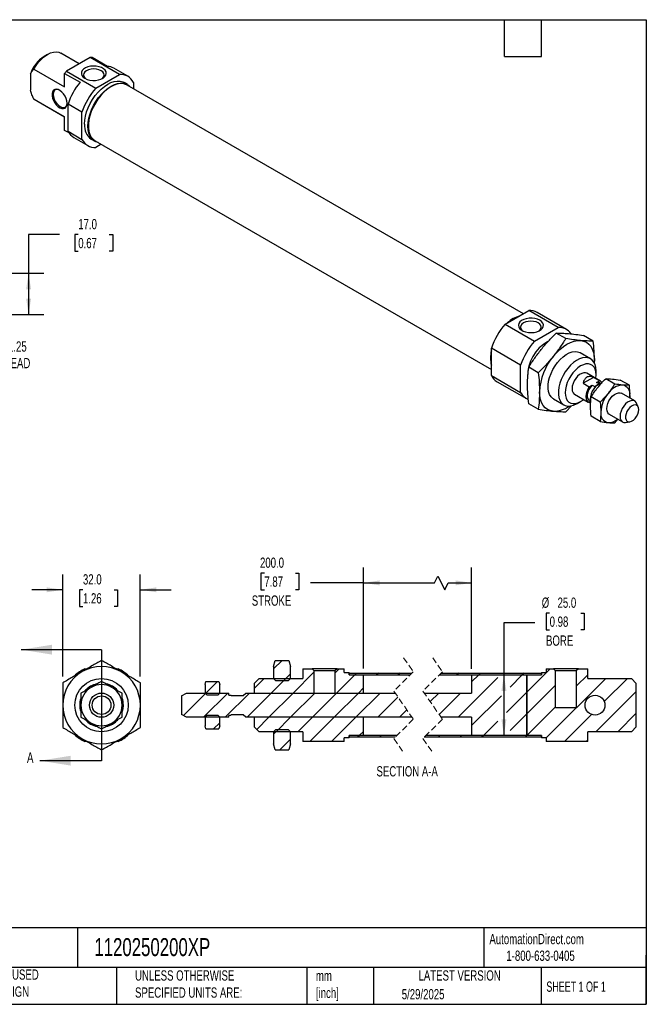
# Model space of a CAD drawing. Header units: millimetres. Extents: x 13 to 546, y 13 to 419.
# Tile 2 of 2: x 288 to 546, y 13 to 419. Entities that reach past the tile are written whole.
import ezdxf

# ---------------------------------------------------------------- set-up
doc = ezdxf.new("R2010")
doc.units = ezdxf.units.MM
doc.header["$LTSCALE"] = 2
doc.linetypes.add('SLD-Dashed', pattern=[1.905, 1.27, -0.635])
doc.linetypes.add('SLD-Solid', pattern=[0])
doc.layers.add('DIMENSIONS', color=140, linetype='SLD-Solid', lineweight=25)
doc.layers.add('TEXT', color=140, linetype='SLD-Solid', lineweight=25)
doc.layers.add('HATCH', color=6, linetype='SLD-Solid')
doc.styles.add('SLDTEXTSTYLE0', font='TXT', dxfattribs={"width": 0.7})
doc.styles.add('SLDTEXTSTYLE1', font='TXT', dxfattribs={"width": 0.65})
doc.dimstyles.new('SLDDIMSTYLE1', dxfattribs={"dimtxt": 4.316016, "dimasz": 6.604, "dimexe": 0, "dimexo": 0.0625, "dimgap": 1.079004, "dimtad": 0, "dimtih": 1, "dimtoh": 1, "dimrnd": 1e-09, "dimzin": 4, "dimdsep": 46, "dimtxsty": 'SLDTEXTSTYLE0', "dimsah": 1, "dimcen": 0.09, "dimadec": 0, "dimazin": 1, "dimtfac": 1, "dimtmove": 0, "dimatfit": 0, "dimfxl": 0, "dimfrac": 2, "dimtolj": 1, "dimtzin": 12, "dimarcsym": 0})
doc.dimstyles.new('SLDDIMSTYLE2', dxfattribs={"dimtxt": 4.316016, "dimasz": 6.604, "dimexe": 0, "dimexo": 0.0625, "dimgap": 1.079004, "dimtad": 0, "dimtih": 1, "dimtoh": 1, "dimrnd": 1e-09, "dimzin": 12, "dimdsep": 46, "dimtxsty": 'SLDTEXTSTYLE0', "dimsah": 1, "dimcen": 0.09, "dimadec": 0, "dimazin": 3, "dimtfac": 1, "dimtmove": 0, "dimatfit": 0, "dimfxl": 0, "dimfrac": 2, "dimtolj": 1, "dimtzin": 12, "dimarcsym": 0})
doc.dimstyles.new('SLDDIMSTYLE3', dxfattribs={"dimtxt": 4.316016, "dimasz": 6.604, "dimexe": 0, "dimexo": 0.0625, "dimgap": 1.079004, "dimtad": 0, "dimtih": 1, "dimtoh": 1, "dimrnd": 1e-09, "dimzin": 4, "dimdsep": 46, "dimtxsty": 'SLDTEXTSTYLE0', "dimsah": 1, "dimcen": 0.09, "dimadec": 0, "dimazin": 1, "dimtfac": 1, "dimtofl": 0, "dimtmove": 0, "dimatfit": 3, "dimfxl": 0, "dimfrac": 2, "dimtolj": 1, "dimtzin": 12, "dimarcsym": 0})

# ---------------------------------------------------------------- blocks, each defined once
blk = doc.blocks.new('_D_8')
at = {"layer": 'DIMENSIONS'}
for p, q in [((305.4, 147.94), (305.4, 190.14)), ((337.4, 147.94), (337.4, 190.14)), ((305.4, 183.79), (292.7, 183.79)), ((313.73, 183.79), (312.28, 183.79)), ((312.28, 183.79), (312.28, 176.93)), ((326.55, 183.79), (328, 183.79)), ((328, 183.79), (328, 176.93)), ((337.4, 183.79), (350.1, 183.79)), ((312.28, 176.93), (313.73, 176.93)), ((328, 176.93), (326.55, 176.93))]:
    blk.add_line(p, q, dxfattribs=at)
for points in [[(305.4, 183.79), (298.8, 184.8), (298.8, 182.77)], [(337.4, 183.79), (344.01, 182.77), (344.01, 184.8)]]:
    blk.add_solid(points, dxfattribs=at)
at = {"layer": 'DIMENSIONS', "char_height": 4.233, "attachment_point": 1, "style": 'SLDTEXTSTYLE0'}
for s, insert in [('32.0', (313.73, 190.21)), ('1.26', (313.73, 182.38))]:
    blk.add_mtext(s, dxfattribs=dict(at, insert=insert))
blk = doc.blocks.new('_D_15')
at = {"layer": 'DIMENSIONS'}
for p, q in [((258.19, 310.91), (258.19, 323.61)), ((223.42, 310.91), (264.54, 310.91)), ((223.42, 300.91), (264.54, 300.91)), ((258.19, 280.87), (258.19, 300.91)), ((270.89, 280.87), (258.19, 280.87))]:
    blk.add_line(p, q, dxfattribs=at)
for points in [[(258.19, 310.91), (259.21, 317.52), (257.18, 317.52)], [(258.19, 300.91), (257.18, 294.31), (259.21, 294.31)]]:
    blk.add_solid(points, dxfattribs=at)
at = {"layer": 'DIMENSIONS', "char_height": 4.233, "attachment_point": 1, "style": 'SLDTEXTSTYLE0'}
for s, insert in [('M10-1.25', (273.79, 286.33)), ('THREAD', (275.74, 279.47))]:
    blk.add_mtext(s, dxfattribs=dict(at, insert=insert))
blk = doc.blocks.new('_D_16')
at = {"layer": 'DIMENSIONS'}
for p, q in [((304.01, 330.41), (291.31, 330.41)), ((291.31, 330.41), (291.31, 314.41)), ((311.79, 330.41), (310.34, 330.41)), ((310.34, 330.41), (310.34, 323.55)), ((324.61, 330.41), (326.06, 330.41)), ((326.06, 330.41), (326.06, 323.55)), ((310.34, 323.55), (311.79, 323.55)), ((326.06, 323.55), (324.61, 323.55)), ((235.32, 314.41), (256.67, 314.41)), ((259.72, 314.41), (297.66, 314.41)), ((291.31, 314.41), (291.31, 297.41)), ((235.32, 297.41), (241.36, 297.41)), ((244.41, 297.41), (256.67, 297.41)), ((259.72, 297.41), (297.66, 297.41))]:
    blk.add_line(p, q, dxfattribs=at)
for points in [[(291.31, 314.41), (290.29, 307.81), (292.32, 307.81)], [(291.31, 297.41), (292.32, 304.02), (290.29, 304.02)]]:
    blk.add_solid(points, dxfattribs=at)
at = {"layer": 'DIMENSIONS', "char_height": 4.233, "attachment_point": 1, "style": 'SLDTEXTSTYLE0'}
for s, insert in [('17.0', (311.79, 336.84)), ('0.67', (311.79, 329.01))]:
    blk.add_mtext(s, dxfattribs=dict(at, insert=insert))
blk = doc.blocks.new('_D_20')
at = {"layer": 'DIMENSIONS'}
for p, q in [((429.48, 151.28), (429.48, 192.99)), ((474.05, 151.21), (474.05, 192.99)), ((388.55, 190.68), (387.1, 190.68)), ((387.1, 190.68), (387.1, 183.82)), ((401.38, 190.68), (402.83, 190.68)), ((402.83, 190.68), (402.83, 183.82)), ((458.76, 186.64), (460.17, 189.46)), ((460.17, 189.46), (463, 183.82)), ((387.1, 183.82), (388.55, 183.82)), ((402.83, 183.82), (401.38, 183.82)), ((429.48, 186.64), (407.53, 186.64)), ((429.48, 186.64), (458.76, 186.64)), ((463, 183.82), (464.41, 186.64)), ((464.41, 186.64), (474.05, 186.64))]:
    blk.add_line(p, q, dxfattribs=at)
for points in [[(429.48, 186.64), (436.08, 185.63), (436.08, 187.66)], [(474.05, 186.64), (467.45, 187.66), (467.45, 185.63)]]:
    blk.add_solid(points, dxfattribs=at)
at = {"layer": 'DIMENSIONS', "char_height": 4.233, "attachment_point": 1, "style": 'SLDTEXTSTYLE0'}
for s, insert in [('200.0', (386.76, 197.1)), ('7.87', (388.55, 189.28)), ('STROKE', (383.37, 181.45))]:
    blk.add_mtext(s, dxfattribs=dict(at, insert=insert))
blk = doc.blocks.new('_D_21')
at = {"layer": 'DIMENSIONS'}
for p, q in [((506.23, 174.16), (504.78, 174.16)), ((504.78, 174.16), (504.78, 167.3)), ((519.06, 174.16), (520.5, 174.16)), ((520.5, 174.16), (520.5, 167.3)), ((500.07, 170.13), (487.37, 170.13)), ((487.37, 170.13), (487.37, 148.67)), ((504.78, 167.3), (506.23, 167.3)), ((520.5, 167.3), (519.06, 167.3)), ((487.37, 148.67), (487.37, 123.67))]:
    blk.add_line(p, q, dxfattribs=at)
for points in [[(487.37, 148.67), (486.36, 142.06), (488.39, 142.06)], [(487.37, 123.67), (488.39, 130.27), (486.36, 130.27)]]:
    blk.add_solid(points, dxfattribs=at)
at = {"layer": 'DIMENSIONS', "char_height": 4.233, "attachment_point": 1, "style": 'SLDTEXTSTYLE0'}
for s, insert in [('%%c', (502.97, 180.59)), ('25.0', (509.49, 180.59)), ('0.98', (506.23, 172.76)), ('BORE', (504.74, 164.93))]:
    blk.add_mtext(s, dxfattribs=dict(at, insert=insert))
blk = doc.blocks.new('SW_HATCH_0')
at = {"layer": 'HATCH', "color": 0}
for p, q in [((-65.05, 30.98), (-68.58, 27.44)), ((-65.05, 30.98), (-68.58, 27.44)), ((-65.05, 30.98), (-68.58, 27.44)), ((-61.58, 25.46), (-64.35, 22.69)), ((-61.58, 25.46), (-64.35, 22.69)), ((-61.58, 25.46), (-64.35, 22.69)), ((-51.86, 26.2), (-60.56, 17.5)), ((-51.86, 26.2), (-60.56, 17.5)), ((-51.86, 26.2), (-60.56, 17.5)), ((-41.58, 27.5), (-43.3, 25.78)), ((-41.58, 27.5), (-43.3, 25.78)), ((-41.58, 27.5), (-43.3, 25.78)), ((-35.03, 25.07), (-42.6, 17.5)), ((-35.03, 25.07), (-42.6, 17.5)), ((-35.03, 25.07), (-42.6, 17.5)), ((-34.34, 25.76), (-35.1, 25)), ((-34.34, 25.76), (-35.1, 25)), ((-34.34, 25.76), (-35.1, 25)), ((-25.36, 25.76), (-26.12, 25)), ((-25.36, 25.76), (-26.12, 25)), ((-25.36, 25.76), (-26.12, 25)), ((-16.38, 25.76), (-17.14, 25)), ((-16.38, 25.76), (-17.14, 25)), ((-16.38, 25.76), (-17.14, 25)), ((7.8, 25.76), (7.04, 25)), ((7.8, 25.76), (7.04, 25)), ((7.8, 25.76), (7.04, 25)), ((16.02, 25), (13.09, 22.07)), ((16.02, 25), (13.09, 22.07)), ((16.02, 25), (13.09, 22.07)), ((16.78, 25.76), (16.02, 25)), ((16.78, 25.76), (16.02, 25)), ((16.78, 25.76), (16.02, 25)), ((33.98, 25), (28.93, 19.95)), ((33.98, 25), (28.93, 19.95)), ((33.98, 25), (28.93, 19.95)), ((34.74, 25.76), (33.98, 25)), ((34.74, 25.76), (33.98, 25)), ((34.74, 25.76), (33.98, 25)), ((45.46, 27.5), (35.89, 17.93)), ((45.46, 27.5), (35.89, 17.93)), ((45.46, 27.5), (35.89, 17.93)), ((60.99, 25.07), (56.28, 20.36)), ((60.99, 25.07), (56.28, 20.36)), ((60.99, 25.07), (56.28, 20.36)), ((-91.67, 22.31), (-96.66, 17.33)), ((-91.67, 22.31), (-96.66, 17.33)), ((-91.67, 22.31), (-96.66, 17.33)), ((-72.52, 23.5), (-76.58, 19.44)), ((-72.52, 23.5), (-76.58, 19.44)), ((-72.52, 23.5), (-76.58, 19.44)), ((-63.54, 23.5), (-69.54, 17.5)), ((-63.54, 23.5), (-69.54, 17.5)), ((-63.54, 23.5), (-69.54, 17.5)), ((23.9, 23.9), (7.5, 7.5)), ((23.9, 23.9), (7.5, 7.5)), ((23.9, 23.9), (7.5, 7.5)), ((47.71, 20.77), (35.89, 8.95)), ((47.71, 20.77), (35.89, 8.95)), ((47.71, 20.77), (35.89, 8.95)), ((68.4, 23.5), (43.89, -1.01)), ((68.4, 23.5), (43.89, -1.01)), ((68.4, 23.5), (43.89, -1.01)), ((77.38, 23.5), (67.83, 13.95)), ((77.38, 23.5), (67.83, 13.95)), ((77.38, 23.5), (67.83, 13.95)), ((-96.48, 17.5), (-105.79, 8.2)), ((-96.48, 17.5), (-105.79, 8.2)), ((-96.48, 17.5), (-105.79, 8.2)), ((-87.5, 17.5), (-97.5, 7.5)), ((-87.5, 17.5), (-97.5, 7.5)), ((-87.5, 17.5), (-97.5, 7.5)), ((-78.52, 17.5), (-88.52, 7.5)), ((-78.52, 17.5), (-88.52, 7.5)), ((-78.52, 17.5), (-88.52, 7.5)), ((-69.54, 17.5), (-79.54, 7.5)), ((-69.54, 17.5), (-79.54, 7.5)), ((-69.54, 17.5), (-79.54, 7.5)), ((-60.56, 17.5), (-70.56, 7.5)), ((-60.56, 17.5), (-70.56, 7.5)), ((-60.56, 17.5), (-70.56, 7.5)), ((-51.58, 17.5), (-61.58, 7.5)), ((-51.58, 17.5), (-61.58, 7.5)), ((-51.58, 17.5), (-61.58, 7.5)), ((-42.6, 17.5), (-52.6, 7.5)), ((-42.6, 17.5), (-52.6, 7.5)), ((-42.6, 17.5), (-52.6, 7.5)), ((-33.62, 17.5), (-43.62, 7.5)), ((-33.62, 17.5), (-43.62, 7.5)), ((-33.62, 17.5), (-43.62, 7.5)), ((-24.64, 17.5), (-34.64, 7.5)), ((-24.64, 17.5), (-34.64, 7.5)), ((-24.64, 17.5), (-34.64, 7.5)), ((-31.48, 19.64), (-33.62, 17.5)), ((-31.48, 19.64), (-33.62, 17.5)), ((-31.48, 19.64), (-33.62, 17.5)), ((-0.46, 17.5), (-3.98, 13.98)), ((-0.46, 17.5), (-3.98, 13.98)), ((-0.46, 17.5), (-3.98, 13.98)), ((8.52, 17.5), (-0.32, 8.66)), ((8.52, 17.5), (-0.32, 8.66)), ((8.52, 17.5), (-0.32, 8.66)), ((25.38, 16.4), (13.09, 4.11)), ((25.38, 16.4), (13.09, 4.11)), ((25.38, 16.4), (13.09, 4.11)), ((35.89, 17.93), (27.42, 9.46)), ((35.89, 17.93), (27.42, 9.46)), ((35.89, 17.93), (27.42, 9.46)), ((80.99, 18.13), (64.36, 1.5)), ((80.99, 18.13), (64.36, 1.5)), ((80.99, 18.13), (64.36, 1.5)), ((-17.29, 15.87), (-25.66, 7.5)), ((-17.29, 15.87), (-25.66, 7.5)), ((-17.29, 15.87), (-25.66, 7.5)), ((-13.62, 10.56), (-16.68, 7.5)), ((-13.62, 10.56), (-16.68, 7.5)), ((-13.62, 10.56), (-16.68, 7.5)), ((35.89, 8.95), (28.93, 1.99)), ((35.89, 8.95), (28.93, 1.99)), ((35.89, 8.95), (28.93, 1.99)), ((47.71, 11.79), (35.89, -0.03)), ((47.71, 11.79), (35.89, -0.03)), ((47.71, 11.79), (35.89, -0.03)), ((62.55, 8.66), (51.38, -2.5)), ((62.55, 8.66), (51.38, -2.5)), ((62.55, 8.66), (51.38, -2.5)), ((80.99, 9.15), (73.34, 1.5)), ((80.99, 9.15), (73.34, 1.5)), ((80.99, 9.15), (73.34, 1.5)), ((-90.83, 5.19), (-93.34, 2.69)), ((-90.83, 5.19), (-93.34, 2.69)), ((-90.83, 5.19), (-93.34, 2.69)), ((-70.56, 7.5), (-75.57, 2.49)), ((-70.56, 7.5), (-75.57, 2.49)), ((-70.56, 7.5), (-75.57, 2.49)), ((-61.58, 7.5), (-67.58, 1.5)), ((-61.58, 7.5), (-67.58, 1.5)), ((-61.58, 7.5), (-67.58, 1.5)), ((-52.6, 7.5), (-58.6, 1.5)), ((-52.6, 7.5), (-58.6, 1.5)), ((-52.6, 7.5), (-58.6, 1.5)), ((-43.62, 7.5), (-53.62, -2.5)), ((-43.62, 7.5), (-53.62, -2.5)), ((-43.62, 7.5), (-53.62, -2.5)), ((-34.64, 7.5), (-44.64, -2.5)), ((-34.64, 7.5), (-44.64, -2.5)), ((-34.64, 7.5), (-44.64, -2.5)), ((23.9, 5.94), (17.96, 0)), ((23.9, 5.94), (17.96, 0)), ((23.9, 5.94), (17.96, 0)), ((-66.77, 2.31), (-68.58, 0.5)), ((-66.77, 2.31), (-68.58, 0.5)), ((-66.77, 2.31), (-68.58, 0.5)), ((-33.16, 0), (-33.92, -0.76)), ((-33.16, 0), (-33.92, -0.76)), ((-33.16, 0), (-33.92, -0.76)), ((-31.48, 1.68), (-33.24, -0.07)), ((-31.48, 1.68), (-33.24, -0.07)), ((-31.48, 1.68), (-33.24, -0.07)), ((-24.18, 0), (-24.94, -0.76)), ((-24.18, 0), (-24.94, -0.76)), ((-24.18, 0), (-24.94, -0.76)), ((0, 0), (-0.76, -0.76)), ((0, 0), (-0.76, -0.76)), ((0, 0), (-0.76, -0.76)), ((8.98, 0), (8.22, -0.76)), ((8.98, 0), (8.22, -0.76)), ((8.98, 0), (8.22, -0.76)), ((17.96, 0), (17.2, -0.76)), ((17.96, 0), (17.2, -0.76)), ((17.96, 0), (17.2, -0.76)), ((35.92, 0), (35.16, -0.76)), ((35.92, 0), (35.16, -0.76)), ((35.92, 0), (35.16, -0.76)), ((-61.58, -1.48), (-66.08, -5.98)), ((-61.58, -1.48), (-66.08, -5.98)), ((-61.58, -1.48), (-66.08, -5.98)), ((60.99, -1.87), (60.36, -2.5)), ((60.99, -1.87), (60.36, -2.5)), ((60.99, -1.87), (60.36, -2.5))]:
    blk.add_line(p, q, dxfattribs=at)

msp = doc.modelspace()

# ---------------------------------------------------------------- linework, layer by layer
for p, q in [((299.113, 404.76), (297.699, 403.943)), ((312.235, 400.906), (304.614, 405.305)), ((316.703, 403.485), (306.982, 397.873)), ((328.795, 396.505), (316.703, 403.485)), ((323.863, 399.806), (317.499, 403.48)), ((293.458, 398.678), (306.186, 391.33)), ((332.183, 395.741), (326.456, 399.047)), ((292.043, 396.696), (292.043, 389.963)), ((306.186, 396.949), (312.55, 393.275)), ((306.186, 391.33), (306.186, 396.949)), ((306.982, 397.873), (319.073, 390.893)), ((319.073, 390.893), (328.795, 396.505)), ((332.098, 392.326), (330.683, 393.142)), ((495.444, 297.751), (331.978, 392.118)), ((334.541, 393.187), (334.541, 390.639)), ((306.186, 379.001), (293.458, 386.348)), ((293.615, 386.252), (293.458, 386.348)), ((293.615, 386.252), (306.186, 378.995)), ((313.327, 380.94), (307.6, 384.247)), ((307.6, 373.021), (307.6, 384.247)), ((306.186, 373.382), (306.186, 379.001)), ((313.327, 369.715), (313.327, 380.94)), ((308.003, 372.333), (306.186, 373.382)), ((307.6, 373.021), (313.327, 369.715)), ((309.957, 370.467), (315.685, 367.161)), ((317.185, 369.759), (318.599, 368.943)), ((318.719, 369.151), (482.185, 274.784)), ((321.281, 367.671), (319.073, 366.397)), ((487.931, 293.414), (497.652, 299.026)), ((509.743, 292.045), (497.652, 299.026)), ((513.132, 291.281), (501.04, 298.261)), ((487.931, 293.414), (500.022, 286.434)), ((500.022, 286.434), (509.743, 292.045)), ((512.873, 287.464), (508.913, 289.75)), ((524.187, 286.453), (520.227, 288.739)), ((494.276, 276.481), (482.185, 283.461)), ((482.185, 272.236), (482.185, 283.461)), ((523.11, 279.17), (518.867, 281.619)), ((494.276, 265.255), (494.276, 276.481)), ((524.635, 277.319), (524.682, 278.624)), ((524.682, 278.624), (524.644, 277.539)), ((501.559, 273.39), (497.599, 275.676)), ((527.181, 269.892), (521.525, 273.158)), ((525.389, 272.501), (525.389, 274.134)), ((482.185, 272.236), (494.276, 265.255)), ((484.542, 269.682), (496.633, 262.702)), ((524.328, 271.481), (520.085, 269.032)), ((520.085, 269.032), (522.56, 267.603)), ((522.56, 267.603), (523.776, 268.305)), ((523.776, 268.305), (524.837, 267.693)), ((526.803, 270.052), (524.328, 271.481)), ((525.587, 269.351), (526.803, 270.052)), ((526.648, 268.738), (525.587, 269.351)), ((527.193, 268.962), (526.781, 269.199)), ((533.095, 268.719), (529.35, 270.881)), ((539.105, 268.182), (535.361, 270.343)), ((516.525, 264.497), (522.182, 261.231)), ((541.324, 261.728), (535.843, 264.891)), ((501.559, 258.304), (497.599, 260.59)), ((507.868, 262.566), (512.111, 260.117)), ((517.612, 260.662), (519.026, 261.479)), ((523.077, 261.369), (522.56, 261.071)), ((522.582, 261.924), (522.993, 261.687)), ((527.084, 261.242), (523.34, 263.404)), ((539.282, 262.907), (539.354, 264.031)), ((542.778, 259.168), (542.127, 260.761)), ((512.873, 257.293), (515.24, 259.745)), ((530.844, 256.231), (536.324, 253.067)), ((527.084, 253.228), (523.34, 255.39)), ((533.095, 252.691), (534.427, 254.162)), ((537.563, 252.855), (539.268, 253.088)), ((392.375, 152.166), (393.075, 154.641)), ((393.075, 154.641), (398.675, 154.641)), ((398.675, 154.641), (399.375, 152.166)), ((314.53, 151.166), (315.384, 151.166)), ((327.423, 151.166), (328.277, 151.166)), ((392.375, 152.166), (392.375, 147.166)), ((399.375, 147.166), (399.375, 152.166)), ((404.375, 151.166), (404.375, 147.166)), ((404.375, 151.166), (408.225, 151.166)), ((409.092, 150.299), (408.225, 151.166)), ((418.525, 151.166), (408.225, 151.166)), ((418.525, 151.166), (417.658, 150.299)), ((418.525, 151.166), (421.475, 151.166)), ((421.475, 149.666), (421.475, 151.166)), ((504.85, 151.166), (504.85, 149.666)), ((504.85, 151.166), (507.8, 151.166)), ((508.667, 150.299), (507.8, 151.166)), ((518.1, 151.166), (507.8, 151.166)), ((518.1, 151.166), (517.233, 150.299)), ((518.1, 151.166), (521.95, 151.166)), ((521.95, 147.166), (521.95, 151.166)), ((384.375, 145.166), (386.375, 147.166)), ((386.375, 147.166), (404.375, 147.166)), ((392.375, 147.166), (393.187, 146.354)), ((393.187, 146.354), (398.563, 146.354)), ((398.563, 146.354), (399.375, 147.166)), ((409.092, 141.166), (409.092, 150.299)), ((417.658, 150.299), (409.092, 150.299)), ((417.658, 150.299), (417.658, 141.166)), ((421.475, 149.666), (423.475, 149.666)), ((423.475, 148.741), (423.475, 149.666)), ((423.475, 149.426), (449.45, 149.426)), ((423.475, 149.426), (423.475, 148.666)), ((423.475, 148.741), (429.475, 148.741)), ((423.475, 148.666), (448.69, 148.666)), ((429.475, 141.166), (429.475, 148.741)), ((460.69, 148.666), (502.85, 148.666)), ((461.45, 149.426), (502.85, 149.426)), ((474.05, 148.666), (474.05, 141.166)), ((474.05, 148.666), (496.85, 148.666)), ((496.85, 148.741), (496.85, 123.591)), ((496.85, 148.741), (502.85, 148.741)), ((496.85, 123.666), (496.85, 148.666)), ((502.85, 149.666), (502.85, 148.741)), ((502.85, 149.666), (504.85, 149.666)), ((502.85, 148.666), (502.85, 149.426)), ((508.667, 135.166), (508.667, 150.299)), ((517.233, 150.299), (508.667, 150.299)), ((517.233, 150.299), (517.233, 135.166)), ((521.95, 147.166), (539.95, 147.166)), ((539.95, 147.166), (541.95, 145.166)), ((364.125, 144.666), (364.478, 145.981)), ((364.125, 144.666), (364.125, 141.166)), ((364.478, 145.981), (369.773, 145.981)), ((369.773, 145.981), (370.125, 144.666)), ((370.125, 141.166), (370.125, 144.666)), ((384.375, 145.166), (384.375, 141.166)), ((541.95, 127.166), (541.95, 145.166)), ((354.375, 140.011), (356.375, 141.166)), ((354.375, 140.011), (354.375, 132.321)), ((356.375, 141.166), (373.875, 141.166)), ((364.125, 141.166), (364.802, 140.489)), ((364.802, 140.489), (369.449, 140.489)), ((369.449, 140.489), (370.125, 141.166)), ((373.875, 140.366), (373.875, 141.166)), ((373.875, 140.366), (374.675, 140.366)), ((374.675, 140.366), (374.875, 140.166)), ((374.875, 140.166), (379.875, 140.166)), ((379.875, 140.166), (380.875, 141.166)), ((380.875, 141.166), (442.55, 141.166)), ((384.375, 141.166), (409.092, 141.166)), ((417.658, 141.166), (429.475, 141.166)), ((454.55, 141.166), (474.05, 141.166)), ((508.667, 135.166), (517.233, 135.166)), ((356.375, 131.166), (354.375, 132.321)), ((373.875, 131.166), (356.375, 131.166)), ((364.802, 131.842), (364.125, 131.166)), ((364.125, 131.166), (364.125, 127.666)), ((369.449, 131.842), (364.802, 131.842)), ((370.125, 131.166), (369.449, 131.842)), ((370.125, 127.666), (370.125, 131.166)), ((374.675, 131.966), (373.875, 131.966)), ((373.875, 131.166), (373.875, 131.966)), ((374.875, 132.166), (374.675, 131.966)), ((379.875, 132.166), (374.875, 132.166)), ((380.875, 131.166), (379.875, 132.166)), ((449.441, 131.166), (380.875, 131.166)), ((429.475, 131.166), (384.375, 131.166)), ((384.375, 131.166), (384.375, 127.166)), ((429.475, 123.591), (429.475, 131.166)), ((474.05, 131.166), (461.441, 131.166)), ((474.05, 131.166), (474.05, 123.666)), ((364.478, 126.351), (364.125, 127.666)), ((364.478, 126.351), (369.773, 126.351)), ((370.125, 127.666), (369.773, 126.351)), ((386.375, 125.166), (384.375, 127.166)), ((541.95, 127.166), (539.95, 125.166)), ((404.375, 125.166), (386.375, 125.166)), ((393.187, 125.978), (392.375, 125.166)), ((392.375, 125.166), (392.375, 120.166)), ((398.563, 125.978), (393.187, 125.978)), ((399.375, 125.166), (398.563, 125.978)), ((399.375, 120.166), (399.375, 125.166)), ((404.375, 125.166), (404.375, 121.166)), ((421.475, 121.166), (421.475, 122.666)), ((423.475, 122.666), (421.475, 122.666)), ((443.3, 123.666), (423.475, 123.666)), ((423.475, 123.666), (423.475, 122.906)), ((429.475, 123.591), (423.475, 123.591)), ((423.475, 122.666), (423.475, 123.591)), ((442.54, 122.906), (423.475, 122.906)), ((502.85, 122.906), (454.54, 122.906)), ((502.85, 123.666), (455.3, 123.666)), ((496.85, 123.666), (474.05, 123.666)), ((502.85, 123.591), (496.85, 123.591)), ((502.85, 122.906), (502.85, 123.666)), ((502.85, 123.591), (502.85, 122.666)), ((504.85, 122.666), (502.85, 122.666)), ((504.85, 122.666), (504.85, 121.166)), ((539.95, 125.166), (521.95, 125.166)), ((521.95, 121.166), (521.95, 125.166)), ((315.384, 121.166), (314.53, 121.166)), ((328.277, 121.166), (327.423, 121.166)), ((393.075, 117.691), (392.375, 120.166)), ((399.375, 120.166), (398.675, 117.691)), ((421.475, 121.166), (404.375, 121.166)), ((521.95, 121.166), (504.85, 121.166)), ((393.075, 117.691), (398.675, 117.691))]:
    msp.add_line(p, q)
at = {"color": 7, "linetype": 'SLD-Dashed', "lineweight": 18}
for p, q in [((445.995, 155.776), (449.995, 149.971)), ((457.995, 155.776), (461.995, 149.971)), ((449.995, 149.971), (441.995, 141.971)), ((461.995, 149.971), (453.995, 141.971)), ((441.995, 141.971), (449.995, 130.361)), ((453.995, 141.971), (461.995, 130.361)), ((449.995, 130.361), (441.995, 122.361)), ((461.995, 130.361), (453.995, 122.361)), ((441.995, 122.361), (445.995, 116.556)), ((453.995, 122.361), (457.995, 116.556))]:
    msp.add_line(p, q, dxfattribs=at)
at = {"flags": 128}
for points in [[(293.458, 398.678), (294.398, 400.198), (295.464, 401.602), (296.626, 402.851), (297.853, 403.914), (299.115, 404.761), (300.376, 405.37), (301.604, 405.725), (302.766, 405.817), (303.831, 405.644), (304.614, 405.305)], [(314.565, 394.903), (315.503, 394.475), (316.587, 394.183), (317.758, 394.044), (318.953, 394.064), (320.108, 394.242), (321.16, 394.57), (322.054, 395.029), (322.739, 395.594), (323.181, 396.236), (323.354, 396.919), (323.25, 397.607), (322.874, 398.262), (322.246, 398.849), (321.401, 399.337), (320.383, 399.7), (319.248, 399.917), (318.057, 399.977), (316.874, 399.877), (315.762, 399.622), (314.783, 399.226), (313.988, 398.711), (313.42, 398.103), (313.111, 397.436), (313.076, 396.746), (313.318, 396.07), (313.823, 395.445), (314.565, 394.903)], [(321.514, 394.726), (321.916, 395.061), (322.344, 395.657), (322.489, 396.297), (322.344, 396.937), (321.916, 397.534), (321.235, 398.046), (320.348, 398.439), (319.315, 398.686), (318.206, 398.77), (317.098, 398.686), (316.065, 398.439), (315.178, 398.046), (314.497, 397.534), (314.069, 396.937), (313.923, 396.297), (314.069, 395.657), (314.497, 395.061), (314.899, 394.726)], [(307.176, 384.594), (307.078, 385.544), (306.791, 386.547), (306.332, 387.54), (305.731, 388.461), (305.026, 389.252), (304.26, 389.863), (303.481, 390.256), (302.74, 390.406), (302.081, 390.303), (301.547, 389.955), (301.172, 389.383), (300.978, 388.622), (300.978, 387.722), (301.172, 386.737), (301.547, 385.731), (302.081, 384.767), (302.74, 383.904), (303.481, 383.197), (304.26, 382.692), (305.026, 382.418), (305.731, 382.394), (306.332, 382.621), (306.791, 383.085), (307.078, 383.757), (307.176, 384.594)], [(303.536, 390.236), (302.898, 390.289), (302.297, 390.104), (301.836, 389.677), (301.547, 389.036), (301.448, 388.227), (301.547, 387.303), (301.836, 386.329), (302.297, 385.369), (302.898, 384.491), (303.597, 383.753), (304.347, 383.205), (305.098, 382.886), (305.797, 382.817), (306.397, 383.003), (306.858, 383.43), (307.13, 384.009)], [(314.388, 375.94), (314.485, 377.565), (314.775, 379.269), (315.251, 381.017), (315.903, 382.774), (316.72, 384.505), (317.683, 386.173), (318.773, 387.745), (319.968, 389.189), (321.245, 390.475), (322.575, 391.578), (323.934, 392.474), (325.293, 393.146), (326.623, 393.58), (327.9, 393.767), (329.095, 393.703), (330.185, 393.39), (330.683, 393.142)], [(315.802, 375.124), (315.899, 376.748), (316.189, 378.452), (316.665, 380.201), (317.318, 381.958), (318.134, 383.688), (319.097, 385.356), (320.187, 386.928), (321.383, 388.372), (322.659, 389.659), (323.99, 390.761), (325.348, 391.658), (326.707, 392.33), (328.038, 392.764), (329.314, 392.951), (330.509, 392.887), (331.599, 392.574), (332.563, 392.018), (333.245, 391.387)], [(331.978, 392.118), (331.346, 392.419), (330.233, 392.696), (329.015, 392.716), (327.72, 392.479), (326.374, 391.989), (325.006, 391.257), (323.645, 390.298), (322.321, 389.134), (321.061, 387.789), (319.893, 386.291), (318.84, 384.672), (317.927, 382.968), (317.172, 381.213), (316.591, 379.447), (316.196, 377.705), (315.997, 376.026), (315.997, 374.446), (316.196, 372.997), (316.591, 371.711), (317.172, 370.615), (317.927, 369.733), (318.719, 369.151)], [(319.986, 368.419), (319.097, 368.695), (318.134, 369.251), (317.318, 370.039), (316.665, 371.042), (316.189, 372.241), (315.899, 373.611), (315.802, 375.124)], [(502.16, 295.016), (501.222, 295.444), (500.139, 295.735), (498.968, 295.875), (497.772, 295.855), (496.617, 295.676), (495.565, 295.349), (494.671, 294.89), (493.986, 294.324), (493.544, 293.683), (493.371, 293), (493.475, 292.312), (493.851, 291.657), (494.479, 291.069), (495.324, 290.581), (496.342, 290.219), (497.477, 290.002), (498.668, 289.942), (499.852, 290.042), (500.963, 290.296), (501.942, 290.692), (502.737, 291.208), (503.305, 291.816), (503.614, 292.482), (503.649, 293.172), (503.407, 293.848), (502.902, 294.474), (502.16, 295.016)], [(501.547, 293.954), (500.66, 294.347), (499.627, 294.594), (498.519, 294.678), (497.41, 294.594), (496.377, 294.347), (495.49, 293.954), (494.809, 293.442), (494.382, 292.845), (494.236, 292.205), (494.382, 291.565), (494.809, 290.969), (495.211, 290.634)], [(501.826, 290.634), (502.228, 290.969), (502.656, 291.565), (502.802, 292.205), (502.656, 292.845), (502.228, 293.442), (501.547, 293.954)], [(507.711, 280.142), (509.038, 281.664), (510.44, 283.022), (511.891, 284.193), (513.368, 285.158), (514.845, 285.898), (516.296, 286.403), (517.697, 286.662), (519.025, 286.673)], [(519.025, 286.673), (520.255, 286.434), (521.368, 285.949), (522.344, 285.228), (523.166, 284.281), (523.82, 283.127), (524.296, 281.783), (524.585, 280.274), (524.682, 278.624)], [(507.868, 262.566), (507.546, 262.776), (506.794, 263.497), (506.212, 264.441), (505.816, 265.584), (505.615, 266.894), (505.615, 268.34), (505.816, 269.883), (506.212, 271.483), (506.794, 273.098), (507.546, 274.688), (508.449, 276.211), (509.479, 277.626), (510.61, 278.899), (511.812, 279.995), (513.055, 280.887), (514.305, 281.551), (515.532, 281.969), (516.702, 282.133), (517.786, 282.036), (518.756, 281.681), (518.867, 281.619)], [(525.389, 274.134), (525.288, 275.517), (524.988, 276.747), (524.498, 277.794), (523.829, 278.629), (522.999, 279.232), (522.029, 279.586), (520.945, 279.683), (519.775, 279.52), (518.548, 279.101), (517.297, 278.438), (516.055, 277.546), (514.852, 276.45), (513.721, 275.177), (512.691, 273.761), (511.789, 272.239), (511.037, 270.649), (510.455, 269.033), (510.058, 267.433), (509.858, 265.891), (509.858, 264.445), (510.058, 263.134), (510.455, 261.992), (511.037, 261.048), (511.789, 260.327), (512.691, 259.846), (513.721, 259.62), (514.852, 259.653), (516.055, 259.945), (517.297, 260.488), (517.612, 260.662)], [(525.389, 272.501), (525.292, 273.721), (525.005, 274.793), (524.536, 275.683), (523.9, 276.365), (523.115, 276.818), (522.207, 277.028), (521.201, 276.989), (520.13, 276.702), (519.025, 276.176), (517.92, 275.427), (516.848, 274.476), (515.843, 273.355), (514.934, 272.095), (514.15, 270.737), (513.513, 269.32), (513.045, 267.888), (512.757, 266.485), (512.661, 265.153), (512.757, 263.933), (513.045, 262.862), (513.513, 261.971), (514.15, 261.289), (514.934, 260.836), (515.843, 260.626), (516.848, 260.665), (517.92, 260.952), (519.025, 261.478), (520.13, 262.228), (520.267, 262.337)], [(521.525, 273.158), (521.033, 273.347), (520.278, 273.368), (519.451, 273.126), (518.599, 272.634), (517.771, 271.921), (517.016, 271.028), (516.378, 270.007), (515.894, 268.917), (515.592, 267.823), (515.489, 266.786), (515.592, 265.868), (515.894, 265.123), (516.378, 264.592), (516.525, 264.497)], [(525.267, 270.997), (525.292, 271.169), (525.389, 272.501)], [(523.776, 268.305), (523.029, 267.457), (522.411, 266.462), (521.97, 265.396), (521.741, 264.343), (521.741, 263.385), (521.97, 262.597), (522.411, 262.04), (522.582, 261.924)], [(527.724, 269.085), (527.703, 269.082), (526.876, 268.84), (526.023, 268.348), (525.196, 267.635), (524.441, 266.742), (523.803, 265.721), (523.319, 264.631), (523.017, 263.536), (522.914, 262.5), (523.017, 261.582), (523.149, 261.172)], [(526.781, 269.199), (526.334, 269.365), (525.587, 269.351)], [(527.841, 269.218), (527.396, 269.745), (526.803, 270.052)], [(507.711, 257.513), (506.481, 257.752), (505.368, 258.236), (504.392, 258.958), (503.57, 259.904), (502.915, 261.059), (502.44, 262.403), (502.151, 263.912), (502.054, 265.562)], [(522.56, 267.603), (521.967, 266.611), (521.519, 265.562), (521.241, 264.513), (521.146, 263.521), (521.241, 262.637), (521.519, 261.91), (521.967, 261.379), (522.56, 261.071)], [(530.844, 256.231), (530.697, 256.326), (530.213, 256.857), (529.911, 257.602), (529.808, 258.52), (529.911, 259.556), (530.213, 260.651), (530.697, 261.741), (531.335, 262.762), (532.09, 263.655), (532.918, 264.368), (533.77, 264.86), (534.597, 265.102), (535.352, 265.081), (535.843, 264.891)], [(542.127, 260.761), (541.954, 261.102), (541.47, 261.633), (540.832, 261.917), (540.077, 261.939), (539.25, 261.697), (538.398, 261.204), (537.57, 260.491), (536.815, 259.598), (536.177, 258.577), (535.693, 257.488), (535.391, 256.393), (535.288, 255.357), (535.391, 254.439), (535.693, 253.693), (536.177, 253.162), (536.815, 252.878), (537.563, 252.855)], [(539.354, 264.031), (539.303, 263.095), (539.281, 262.907)], [(542.957, 258.151), (542.856, 258.94), (542.561, 259.554), (542.094, 259.947), (541.489, 260.091), (540.791, 259.975), (540.052, 259.607), (539.327, 259.014), (538.67, 258.241), (538.129, 257.345), (537.744, 256.392), (537.544, 255.454), (537.544, 254.599), (537.744, 253.891), (538.129, 253.382), (538.67, 253.111), (539.327, 253.097), (540.052, 253.342), (540.791, 253.826), (541.489, 254.515), (542.094, 255.358), (542.561, 256.291), (542.856, 257.245), (542.957, 258.151)], [(330.016, 133.553), (330.281, 134.684), (330.404, 136.166)]]:
    msp.add_lwpolyline(points, dxfattribs=at)
for centre, radius in [((321.404, 136.166), 11), ((321.404, 136.166), 5), ((321.404, 136.166), 3.845), ((524.95, 136.166), 4.1)]:
    msp.add_circle(centre, radius)
for centre, radius, start, end in [((305.152, 392.297), 13.827, 122.61483, 161.44733), ((317.056, 396.308), 7.186, 86.46228, 92.81465), ((323.558, 393.96), 5.855, 60.33862, 87.01547), ((326.149, 380.558), 25.83, 137.9047, 140.61133), ((329.232, 390.629), 5.893, 25.72936, 94.25989), ((334.192, 375.538), 27.982, 140.66443, 161.86681), ((339.83, 372.274), 27.883, 138.10745, 161.89255), ((321.081, 375.245), 6.729, 174.07253, 234.61529), ((313.047, 375.684), 6.063, 206.0517, 239.36163), ((318.636, 372.273), 5.893, 205.72936, 274.25989), ((497.504, 284.79), 12.61, 106.36978, 133.62485), ((498.057, 292.927), 6.112, 60.78067, 93.80158), ((508.687, 274.795), 27.883, 138.10745, 161.89255), ((510.181, 286.194), 5.868, 34.66428, 94.2802), ((520.778, 267.815), 27.883, 138.10745, 161.89255), ((513.465, 272.046), 16.327, 119.0237, 181.49164), ((494.442, 279.481), 12.613, 166.37015, 193.62985), ((526.586, 264.431), 24.558, 140.22793, 177.36071), ((487.605, 274.874), 6.028, 205.95077, 239.46255), ((536.813, 260.562), 7.758, 93.42954, 146.56509), ((535.665, 264.632), 3.738, 350.74812, 79.45322), ((499.617, 267.836), 5.932, 205.78904, 247.81588), ((540.366, 256.491), 13.047, 140.22793, 177.36071), ((507.984, 268.05), 10.54, 268.51664, 306.75193), ((531.023, 256.49), 3.738, 170.74812, 259.45322), ((530.349, 258.932), 6.117, 269.89889, 310.001), ((321.404, 136.166), 16.5, 114.61998, 132.66159), ((321.404, 136.166), 16, 60, 120), ((321.404, 136.166), 16.5, 47.40509, 65.38002), ((321.404, 136.166), 16, 120, 180), ((321.404, 136.166), 16, 0, 60), ((321.404, 136.166), 8.5, 120, 180), ((321.404, 136.166), 9, 103.11194, 137.04919), ((321.404, 136.166), 8.5, 60, 120), ((321.404, 136.166), 9, 42.76835, 77.85127), ((321.404, 136.166), 8.5, 0, 60), ((321.404, 136.166), 9, 162.53396, 196.92836), ((321.404, 136.166), 9, 0, 19.00723), ((321.404, 136.166), 16, 180, 240), ((321.404, 136.166), 8.5, 180, 240), ((321.404, 136.166), 8.5, 300, 0), ((321.404, 136.166), 16, 300, 0), ((321.404, 136.166), 9, 221.49784, 258.30663), ((321.404, 136.166), 9, 282.12271, 318.29445), ((321.404, 136.166), 8.5, 240, 300), ((321.404, 136.166), 16.5, 227.40509, 245.38002), ((321.404, 136.166), 16, 240, 300), ((321.404, 136.166), 16.5, 294.61998, 312.66159)]:
    msp.add_arc(centre, radius, start, end)
for points, knots in [([(292.043, 396.696), (292.239, 397.077), (292.461, 397.424), (292.938, 398.078), (293.192, 398.385), (293.458, 398.678)], [0, 0, 0, 0, 0.5, 0.5, 1, 1, 1, 1]), ([(293.458, 386.348), (293.192, 386.948), (292.938, 387.548), (292.461, 388.753), (292.239, 389.357), (292.043, 389.963)], [0, 0, 0, 0, 0.5, 0.5, 1, 1, 1, 1]), ([(502.761, 282.999), (503.71, 284.179), (504.701, 285.328), (506.757, 287.574), (507.822, 288.672), (508.913, 289.75)], [0, 0, 0, 0, 0.5, 0.5, 1, 1, 1, 1]), ([(508.913, 289.75), (509.698, 289.755), (510.513, 289.743), (512.227, 289.673), (513.127, 289.615), (514.075, 289.53)], [0, 0, 0, 0, 0.5, 0.5, 1, 1, 1, 1]), ([(514.075, 289.53), (515.023, 289.445), (516.014, 289.335), (518.071, 289.067), (519.136, 288.911), (520.227, 288.739)], [0, 0, 0, 0, 0.5, 0.5, 1, 1, 1, 1]), ([(512.873, 287.464), (512.088, 286.209), (511.273, 284.967), (509.559, 282.523), (508.659, 281.321), (507.711, 280.142)], [0, 0, 0, 0, 0.5, 0.5, 1, 1, 1, 1]), ([(519.025, 286.673), (518.077, 286.758), (517.086, 286.869), (515.029, 287.136), (513.964, 287.292), (512.873, 287.464)], [0, 0, 0, 0, 0.5, 0.5, 1, 1, 1, 1]), ([(524.187, 286.453), (523.402, 286.448), (522.587, 286.46), (520.872, 286.53), (519.973, 286.588), (519.025, 286.673)], [0, 0, 0, 0, 0.5, 0.5, 1, 1, 1, 1]), ([(524.682, 278.624), (524.682, 279.889), (524.636, 281.175), (524.465, 283.788), (524.34, 285.113), (524.187, 286.453)], [0, 0, 0, 0, 0.5, 0.5, 1, 1, 1, 1]), ([(497.599, 275.676), (498.384, 276.932), (499.2, 278.173), (500.914, 280.617), (501.813, 281.819), (502.761, 282.999)], [0, 0, 0, 0, 0.5, 0.5, 1, 1, 1, 1]), ([(507.711, 280.142), (506.763, 278.962), (505.772, 277.813), (503.715, 275.566), (502.651, 274.469), (501.559, 273.39)], [0, 0, 0, 0, 0.5, 0.5, 1, 1, 1, 1]), ([(497.104, 268.419), (497.104, 269.683), (497.15, 270.917), (497.321, 273.332), (497.446, 274.514), (497.599, 275.676)], [0, 0, 0, 0, 0.5, 0.5, 1, 1, 1, 1]), ([(501.559, 273.39), (501.712, 272.051), (501.837, 270.725), (502.008, 268.113), (502.054, 266.826), (502.054, 265.562)], [0, 0, 0, 0, 0.5, 0.5, 1, 1, 1, 1]), ([(497.599, 260.59), (497.446, 261.93), (497.321, 263.255), (497.15, 265.868), (497.104, 267.155), (497.104, 268.419)], [0, 0, 0, 0, 0.5, 0.5, 1, 1, 1, 1]), ([(524.328, 271.481), (523.833, 271.685), (523.323, 271.806), (522.352, 271.818), (521.892, 271.708), (521.107, 271.254), (520.782, 270.912), (520.307, 270.065), (520.156, 269.563), (520.085, 269.032)], [0, 0, 0, 0, 0.25, 0.25, 0.5, 0.5, 0.75, 0.75, 1, 1, 1, 1]), ([(524.837, 267.693), (525.216, 267.912), (525.575, 268.119), (526.193, 268.476), (526.452, 268.625), (526.648, 268.738)], [0, 0, 0, 0, 0.5, 0.5, 1, 1, 1, 1]), ([(502.054, 265.562), (502.054, 264.297), (502.008, 263.063), (501.837, 260.648), (501.712, 259.467), (501.559, 258.304)], [0, 0, 0, 0, 0.5, 0.5, 1, 1, 1, 1]), ([(501.559, 258.304), (502.651, 258.132), (503.715, 257.976), (505.772, 257.709), (506.763, 257.598), (507.711, 257.513)], [0, 0, 0, 0, 0.5, 0.5, 1, 1, 1, 1]), ([(507.711, 257.513), (508.659, 257.428), (509.559, 257.37), (511.273, 257.3), (512.088, 257.288), (512.873, 257.293)], [0, 0, 0, 0, 0.5, 0.5, 1, 1, 1, 1]), ([(321.404, 154.641), (320.077, 153.875), (318.747, 153.107), (316.081, 151.568), (314.745, 150.796), (313.404, 150.022)], [0, 0, 0, 0, 0.5, 0.5, 1, 1, 1, 1]), ([(329.404, 150.022), (328.063, 150.796), (326.726, 151.568), (324.06, 153.107), (322.73, 153.875), (321.404, 154.641)], [0, 0, 0, 0, 0.5, 0.5, 1, 1, 1, 1]), ([(313.404, 150.022), (312.063, 149.248), (310.726, 148.476), (308.06, 146.937), (306.73, 146.169), (305.404, 145.403)], [0, 0, 0, 0, 0.5, 0.5, 1, 1, 1, 1]), ([(337.404, 145.403), (336.077, 146.169), (334.747, 146.937), (332.081, 148.476), (330.745, 149.248), (329.404, 150.022)], [0, 0, 0, 0, 0.5, 0.5, 1, 1, 1, 1]), ([(305.404, 145.403), (305.404, 143.871), (305.404, 142.336), (305.404, 139.258), (305.404, 137.714), (305.404, 136.166)], [0, 0, 0, 0, 0.5, 0.5, 1, 1, 1, 1]), ([(337.404, 136.166), (337.404, 137.714), (337.404, 139.258), (337.404, 142.336), (337.404, 143.871), (337.404, 145.403)], [0, 0, 0, 0, 0.5, 0.5, 1, 1, 1, 1]), ([(305.404, 136.166), (305.404, 134.617), (305.404, 133.074), (305.404, 129.995), (305.404, 128.46), (305.404, 126.928)], [0, 0, 0, 0, 0.5, 0.5, 1, 1, 1, 1]), ([(337.404, 126.928), (337.404, 128.46), (337.404, 129.995), (337.404, 133.074), (337.404, 134.617), (337.404, 136.166)], [0, 0, 0, 0, 0.5, 0.5, 1, 1, 1, 1]), ([(305.404, 126.928), (306.73, 126.162), (308.06, 125.395), (310.726, 123.855), (312.063, 123.084), (313.404, 122.309)], [0, 0, 0, 0, 0.5, 0.5, 1, 1, 1, 1]), ([(329.404, 122.309), (330.745, 123.084), (332.081, 123.855), (334.747, 125.395), (336.077, 126.162), (337.404, 126.928)], [0, 0, 0, 0, 0.5, 0.5, 1, 1, 1, 1]), ([(313.404, 122.309), (314.745, 121.535), (316.081, 120.763), (318.747, 119.224), (320.077, 118.457), (321.404, 117.691)], [0, 0, 0, 0, 0.5, 0.5, 1, 1, 1, 1]), ([(321.404, 117.691), (322.73, 118.457), (324.06, 119.224), (326.726, 120.763), (328.063, 121.535), (329.404, 122.309)], [0, 0, 0, 0, 0.5, 0.5, 1, 1, 1, 1])]:
    msp.add_open_spline(points, degree=3, knots=knots)
for points in [[(526.096, 267.286), (527.103, 268.539), (528.199, 269.729), (529.35, 270.881)], [(529.35, 270.881), (530.193, 270.881), (531.099, 270.846), (532.106, 270.756)], [(533.095, 268.719), (532.252, 267.39), (531.345, 266.09), (530.338, 264.837)], [(532.106, 270.756), (533.113, 270.666), (534.209, 270.522), (535.361, 270.343)], [(536.349, 268.307), (535.342, 268.397), (534.246, 268.541), (533.095, 268.719)], [(539.105, 268.182), (538.262, 268.182), (537.356, 268.217), (536.349, 268.307)], [(523.34, 263.404), (524.183, 264.734), (525.089, 266.034), (526.096, 267.286)], [(530.338, 264.837), (529.332, 263.584), (528.236, 262.394), (527.084, 261.242)], [(539.354, 264.031), (539.354, 265.373), (539.259, 266.763), (539.105, 268.182)], [(523.091, 259.541), (523.091, 260.883), (523.185, 262.163), (523.34, 263.404)], [(527.084, 261.242), (527.238, 259.824), (527.333, 258.434), (527.333, 257.091)], [(523.34, 255.39), (523.185, 256.809), (523.091, 258.198), (523.091, 259.541)], [(527.333, 257.091), (527.333, 255.749), (527.238, 254.469), (527.084, 253.228)], [(527.084, 253.228), (528.236, 253.05), (529.332, 252.906), (530.338, 252.816)], [(530.338, 252.816), (531.345, 252.726), (532.252, 252.691), (533.095, 252.691)], [(317.154, 143.527), (315.73, 142.705), (314.314, 141.888), (312.904, 141.073)], [(321.404, 145.981), (319.993, 145.166), (318.577, 144.349), (317.154, 143.527)], [(325.654, 143.527), (324.23, 144.349), (322.814, 145.166), (321.404, 145.981)], [(329.904, 141.073), (328.493, 141.888), (327.077, 142.705), (325.654, 143.527)], [(312.904, 141.073), (312.904, 139.445), (312.904, 137.81), (312.904, 136.166)], [(329.904, 136.166), (329.904, 137.81), (329.904, 139.445), (329.904, 141.073)], [(312.904, 136.166), (312.904, 134.522), (312.904, 132.887), (312.904, 131.258)], [(329.904, 131.258), (329.904, 132.887), (329.904, 134.522), (329.904, 136.166)], [(312.904, 131.258), (314.314, 130.444), (315.73, 129.627), (317.154, 128.805)], [(325.654, 128.805), (327.077, 129.627), (328.493, 130.444), (329.904, 131.258)], [(317.154, 128.805), (318.577, 127.982), (319.993, 127.165), (321.404, 126.351)], [(321.404, 126.351), (322.814, 127.165), (324.23, 127.982), (325.654, 128.805)]]:
    msp.add_open_spline(points, degree=3)
at = {"layer": 'TEXT'}
for p, q in [((12.7, 419.1), (546.1, 419.1)), ((487.68, 403.86), (487.68, 419.1)), ((502.92, 403.86), (502.92, 419.1)), ((546.1, 419.1), (546.1, 12.7)), ((487.68, 403.86), (502.92, 403.86)), ((321.404, 159.075), (321.404, 113.257)), ((546.1, 44.252), (12.7, 44.252)), ((311.518, 44.252), (311.518, 27.94)), ((479.151, 44.252), (479.151, 27.94)), ((546.1, 12.7), (546.1, 33.02)), ((546.1, 27.94), (12.7, 27.94)), ((327.56, 27.94), (327.56, 12.7)), ((406.049, 27.94), (406.049, 12.7)), ((433.624, 27.94), (433.624, 12.7)), ((502.697, 27.94), (502.697, 12.7)), ((12.7, 12.7), (546.1, 12.7))]:
    msp.add_line(p, q, dxfattribs=at)
at = {"layer": 'TEXT', "linetype": 'SLD-Solid'}
for p, q in [((321.404, 159.075), (288.268, 159.075)), ((321.404, 113.257), (296.004, 113.257))]:
    msp.add_line(p, q, dxfattribs=at)
at = {"layer": 'TEXT'}
for points in [[(288.268, 159.075), (300.968, 157.043), (300.968, 161.107)], [(296.004, 113.257), (308.704, 111.225), (308.704, 115.289)]]:
    msp.add_solid(points, dxfattribs=at)

# ---------------------------------------------------------------- block references
at = {"layer": 'HATCH'}
msp.add_blockref('SW_HATCH_0', (460.957, 123.666), dxfattribs=at)

# ---------------------------------------------------------------- texts
at = {"layer": 'TEXT'}
for s, insert, char_height, attachment_point, style in [('A', (290.647, 116.684), 4.316, 1, 'SLDTEXTSTYLE0'), ('SECTION A-A', (447.47, 110.986), 4.23333, 2, 'SLDTEXTSTYLE0'), ('AutomationDirect.com', (481.39, 41.753), 4.23333, 1, 'SLDTEXTSTYLE0'), ('1120250200XP', (318.415, 40.013), 7.40833, 1, 'SLDTEXTSTYLE0'), ('1-800-633-0405', (488.383, 34.874), 4.23333, 1, 'SLDTEXTSTYLE0'), ('METRIC UNITS USED ^JFOR PART DESIGN', (255.209, 27.112), 4.23333, 1, 'SLDTEXTSTYLE0'), ('UNLESS OTHERWISE ^JSPECIFIED UNITS ARE:', (335.216, 26.721), 4.23333, 1, 'SLDTEXTSTYLE0'), ('mm^J[inch]', (409.814, 26.594), 4.2333, 1, 'SLDTEXTSTYLE0'), ('LATEST VERSION', (469.104, 26.728), 4.23333, 2, 'SLDTEXTSTYLE0'), ('SHEET 1 OF 1', (504.883, 22.103), 4.23333, 1, 'SLDTEXTSTYLE1'), ('5/29/2025', (445.226, 18.994), 4.2333, 1, 'SLDTEXTSTYLE0')]:
    msp.add_mtext(s, dxfattribs=dict(at, insert=insert, char_height=char_height, attachment_point=attachment_point, style=style))

# ---------------------------------------------------------------- dimensions: what is measured, and where the dimension line sits
at = {"layer": 'DIMENSIONS'}
dim = msp.add_linear_dim(base=(291.307, 297.415), p1=(232.779, 314.415), p2=(232.779, 297.415), angle=90, dimstyle='SLDDIMSTYLE3', dxfattribs=at)
dim.commit()
dim.dimension.update_dxf_attribs({"geometry": '_D_16', "text_midpoint": (291.307, 330.414), "dimtype": 160})
for base, p1, p2, text, dimstyle, picture, middle in [((258.193, 300.915), (220.882, 310.915), (220.882, 300.915), 'M10-1.25\\PTHREAD', 'SLDDIMSTYLE2', '_D_15', (258.193, 280.872)), ((487.374, 123.666), (502.85, 148.666), (502.85, 123.666), '%%c<>\\PBORE', 'SLDDIMSTYLE3', '_D_21', (487.374, 170.125))]:
    dim = msp.add_linear_dim(base=base, p1=p1, p2=p2, angle=90, text=text, dimstyle=dimstyle, dxfattribs=at)
    dim.commit()
    dim.dimension.update_dxf_attribs({"geometry": picture, "text_midpoint": middle, "dimtype": 160})
dim = msp.add_linear_dim(base=(429.475, 186.641), p1=(474.05, 148.666), p2=(429.475, 148.741), text='200.0\\PSTROKE', dimstyle='SLDDIMSTYLE3', dxfattribs=at)
dim.commit()
dim.dimension.update_dxf_attribs({"geometry": '_D_20', "text_midpoint": (394.967, 186.641), "dimtype": 160})
dim = msp.add_linear_dim(base=(337.404, 183.787), p1=(305.404, 145.403), p2=(337.404, 145.403), dimstyle='SLDDIMSTYLE1', dxfattribs=at)
dim.commit()
dim.dimension.update_dxf_attribs({"geometry": '_D_8', "text_midpoint": (320.141, 183.787), "dimtype": 160})

doc.saveas('drawing.dxf')
